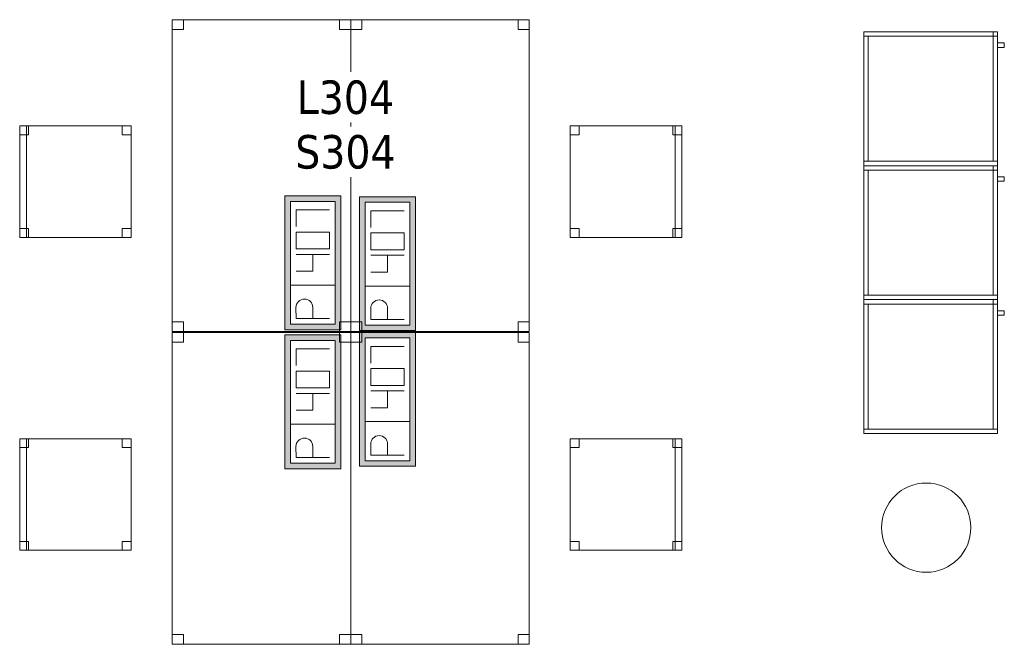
# Model space of a CAD drawing. Header units: metres. Extents: x 397.7 to 427.5, y 12.7 to 28.4.
# Tile 27 of 133: x 412.1 to 416.5, y 17.3 to 20.1. Entities that reach past the tile are written whole.
import ezdxf

# ---------------------------------------------------------------- set-up
doc = ezdxf.new("R2010")
doc.units = ezdxf.units.M
for name, color, linetype, lineweight in [('02_MOBILIARIO', 7, 'Continuous', 18), ('A-COLS-____-MCUT', 7, 'Continuous', 18), ('A-COLS-____-OTLN', 7, 'Continuous', 18), ('A-DETL-____-MBND', 7, 'Continuous', 18), ('E-ELEC-FIXT-IDEN', 7, 'Continuous', 30), ('Mobiliario', 7, 'Continuous', 18)]:
    doc.layers.add(name, color=color, linetype=linetype, lineweight=lineweight)
doc.styles.add('Tahoma_3', font='tahoma.ttf', dxfattribs={"height": 0.15})

# ---------------------------------------------------------------- blocks, each defined once
blk = doc.blocks.new('Family - Armai 60x60x60_P3-156205-06_ELEC_P3')
at = {"layer": 'A-DETL-____-MBND', "color": 253, "true_color": 0xaaaaaa}
for p, q in [((0, 0), (0, 0.6)), ((0, 0.6), (0, 0)), ((0, 0.6), (0.6, 0.6)), ((0.6, 0.6), (0, 0.6)), ((0, 0.58), (0, 0.6)), ((0, 0.6), (0.6, 0.6)), ((0, 0.58), (0, 0.6)), ((0.6, 0.6), (0, 0.6)), ((0, 0), (0, 0.6)), ((0, 0.6), (0, 0)), ((0, 0.6), (0.6, 0.6)), ((0.6, 0.6), (0, 0.6)), ((0.6, 0.58), (0, 0.58)), ((0, 0.58), (0.6, 0.58)), ((0, 0.02), (0, 0.58)), ((0, 0.58), (0.02, 0.58)), ((0, 0.58), (0.02, 0.58)), ((0, 0.58), (0, 0.02)), ((0.02, 0.58), (0.02, 0.02)), ((0.02, 0.02), (0.02, 0.58)), ((0.58, 0.6), (0.6, 0.6)), ((0.6, 0.6), (0.58, 0.6)), ((0.58, 0.58), (0.58, 0.6)), ((0.58, 0.6), (0.58, 0.58)), ((0.6, 0.58), (0.58, 0.58)), ((0.6, 0.58), (0.58, 0.58)), ((0.58, 0.02), (0.58, 0.58)), ((0.58, 0.58), (0.6, 0.58)), ((0.58, 0.58), (0.6, 0.58)), ((0.58, 0.58), (0.58, 0.02)), ((0.6, 0.6), (0.6, 0.58)), ((0.6, 0.58), (0.6, 0.6)), ((0.6, 0.6), (0.6, 0)), ((0.6, 0), (0.6, 0.6)), ((0.6, 0.6), (0.6, 0.58)), ((0.6, 0.58), (0.6, 0.6)), ((0.6, 0.6), (0.6, 0)), ((0.6, 0), (0.6, 0.6)), ((0.6, 0.58), (0.6, 0.02)), ((0.6, 0.02), (0.6, 0.58)), ((0.6, 0.53), (0.6, 0.55)), ((0.6, 0.55), (0.63, 0.55)), ((0.6, 0.55), (0.63, 0.55)), ((0.6, 0.55), (0.6, 0.53)), ((0.63, 0.53), (0.6, 0.53)), ((0.6, 0.53), (0.63, 0.53)), ((0.63, 0.55), (0.63, 0.53)), ((0.63, 0.53), (0.63, 0.55)), ((0, 0), (0, 0.02)), ((0, 0.02), (0.6, 0.02)), ((0, 0), (0, 0.02)), ((0.6, 0.02), (0, 0.02)), ((0.02, 0.02), (0, 0.02)), ((0, 0.02), (0.02, 0.02)), ((0.6, 0), (0, 0)), ((0, 0), (0.6, 0)), ((0.6, 0), (0, 0)), ((0, 0), (0.6, 0)), ((0.6, 0), (0, 0)), ((0, 0), (0.6, 0)), ((0.6, 0.02), (0.58, 0.02)), ((0.58, 0.02), (0.6, 0.02)), ((0.6, 0.02), (0.6, 0)), ((0.6, 0), (0.6, 0.02))]:
    blk.add_line(p, q, dxfattribs=at)
blk = doc.blocks.new('Family - Cadira d_Oficina_P3-156223-06_ELEC_P3')
at = {"layer": 'A-DETL-____-MBND', "color": 253, "true_color": 0xaaaaaa}
for p, q in [((0, 0), (0, 0.5)), ((0, 0.5), (0.03, 0.5)), ((0.03, 0.5), (0, 0.5)), ((0, 0.5), (0, 0)), ((0, 0.5), (0.5, 0.5)), ((0, 0), (0, 0.5)), ((0.5, 0.5), (0, 0.5)), ((0, 0.5), (0, 0)), ((0, 0.46), (0, 0.5)), ((0, 0.5), (0.04, 0.5)), ((0.04, 0.5), (0, 0.5)), ((0, 0.5), (0, 0.46)), ((0.03, 0.5), (0.03, 0)), ((0.03, 0), (0.03, 0.5)), ((0.04, 0.5), (0.04, 0.46)), ((0.04, 0.46), (0.04, 0.5)), ((0.46, 0.46), (0.46, 0.5)), ((0.46, 0.5), (0.5, 0.5)), ((0.5, 0.5), (0.46, 0.5)), ((0.46, 0.5), (0.46, 0.46)), ((0.5, 0.5), (0.5, 0.46)), ((0.5, 0.46), (0.5, 0.5)), ((0.5, 0.5), (0.5, 0)), ((0.5, 0), (0.5, 0.5)), ((0.04, 0.46), (0, 0.46)), ((0, 0.46), (0.04, 0.46)), ((0.5, 0.46), (0.46, 0.46)), ((0.46, 0.46), (0.5, 0.46)), ((0, 0), (0, 0.04)), ((0, 0.04), (0.04, 0.04)), ((0.04, 0.04), (0, 0.04)), ((0, 0.04), (0, 0)), ((0.03, 0), (0, 0)), ((0, 0), (0.03, 0)), ((0.5, 0), (0, 0)), ((0, 0), (0.5, 0)), ((0.04, 0), (0, 0)), ((0, 0), (0.04, 0)), ((0.04, 0.04), (0.04, 0)), ((0.04, 0), (0.04, 0.04)), ((0.46, 0), (0.46, 0.04)), ((0.46, 0.04), (0.5, 0.04)), ((0.5, 0.04), (0.46, 0.04)), ((0.46, 0.04), (0.46, 0)), ((0.5, 0), (0.46, 0)), ((0.46, 0), (0.5, 0)), ((0.5, 0.04), (0.5, 0)), ((0.5, 0), (0.5, 0.04))]:
    blk.add_line(p, q, dxfattribs=at)
blk = doc.blocks.new('Family - Taula 140X80_P3-156237-06_ELEC_P3')
at = {"layer": 'A-DETL-____-MBND', "color": 253, "true_color": 0xaaaaaa}
for p, q in [((0, 1.3973), (0.8001, 1.3973)), ((0, 0), (0, 1.3973)), ((0.8001, 1.3973), (0, 1.3973)), ((0, 1.3973), (0, 0)), ((0, 1.3973), (0.05, 1.3973)), ((0, 1.3536), (0, 1.3973)), ((0.05, 1.3973), (0, 1.3973)), ((0, 1.3973), (0, 1.3536)), ((0.05, 1.3973), (0.05, 1.3536)), ((0.05, 1.3536), (0.05, 1.3973)), ((0.7501, 1.3973), (0.8001, 1.3973)), ((0.7501, 1.3536), (0.7501, 1.3973)), ((0.8001, 1.3973), (0.7501, 1.3973)), ((0.7501, 1.3973), (0.7501, 1.3536)), ((0.8001, 1.3973), (0.8001, 1.3536)), ((0.8001, 1.3536), (0.8001, 1.3973)), ((0.8001, 1.3973), (0.8001, 0)), ((0.8001, 0), (0.8001, 1.3973)), ((0.05, 1.3536), (0, 1.3536)), ((0, 1.3536), (0.05, 1.3536)), ((0.8001, 1.3536), (0.7501, 1.3536)), ((0.7501, 1.3536), (0.8001, 1.3536)), ((0, 0.0437), (0.05, 0.0437)), ((0, 0), (0, 0.0437)), ((0.05, 0.0437), (0, 0.0437)), ((0, 0.0437), (0, 0)), ((0.05, 0), (0, 0)), ((0, 0), (0.05, 0)), ((0.8001, 0), (0, 0)), ((0, 0), (0.8001, 0)), ((0.05, 0.0437), (0.05, 0)), ((0.05, 0), (0.05, 0.0437)), ((0.7501, 0.0437), (0.8001, 0.0437)), ((0.7501, 0), (0.7501, 0.0437)), ((0.8001, 0.0437), (0.7501, 0.0437)), ((0.7501, 0.0437), (0.7501, 0)), ((0.8001, 0.0437), (0.8001, 0)), ((0.8001, 0), (0.8001, 0.0437)), ((0.8001, 0), (0.7501, 0)), ((0.7501, 0), (0.8001, 0))]:
    blk.add_line(p, q, dxfattribs=at)
blk = doc.blocks.new('Family - Taula 140X80_P3-156247-06_ELEC_P3')
at = {"layer": 'A-DETL-____-MBND', "color": 253, "true_color": 0xaaaaaa}
for p, q in [((0, 1.3973), (0.8001, 1.3973)), ((0, 0), (0, 1.3973)), ((0.8001, 1.3973), (0, 1.3973)), ((0, 1.3973), (0, 0)), ((0, 1.3973), (0.05, 1.3973)), ((0, 1.3536), (0, 1.3973)), ((0.05, 1.3973), (0, 1.3973)), ((0, 1.3973), (0, 1.3536)), ((0.05, 1.3973), (0.05, 1.3536)), ((0.05, 1.3536), (0.05, 1.3973)), ((0.7501, 1.3973), (0.8001, 1.3973)), ((0.7501, 1.3536), (0.7501, 1.3973)), ((0.8001, 1.3973), (0.7501, 1.3973)), ((0.7501, 1.3973), (0.7501, 1.3536)), ((0.8001, 1.3973), (0.8001, 0)), ((0.8001, 0), (0.8001, 1.3973)), ((0.8001, 1.3973), (0.8001, 1.3536)), ((0.8001, 1.3536), (0.8001, 1.3973)), ((0.05, 1.3536), (0, 1.3536)), ((0, 1.3536), (0.05, 1.3536)), ((0.8001, 1.3536), (0.7501, 1.3536)), ((0.7501, 1.3536), (0.8001, 1.3536)), ((0, 0.0437), (0.05, 0.0437)), ((0, 0), (0, 0.0437)), ((0.05, 0.0437), (0, 0.0437)), ((0, 0.0437), (0, 0)), ((0.8001, 0), (0, 0)), ((0, 0), (0.8001, 0)), ((0.05, 0), (0, 0)), ((0, 0), (0.05, 0)), ((0.05, 0.0437), (0.05, 0)), ((0.05, 0), (0.05, 0.0437)), ((0.7501, 0.0437), (0.8001, 0.0437)), ((0.7501, 0), (0.7501, 0.0437)), ((0.8001, 0.0437), (0.7501, 0.0437)), ((0.7501, 0.0437), (0.7501, 0)), ((0.8001, 0.0437), (0.8001, 0)), ((0.8001, 0), (0.8001, 0.0437)), ((0.8001, 0), (0.7501, 0)), ((0.7501, 0), (0.8001, 0))]:
    blk.add_line(p, q, dxfattribs=at)
blk = doc.blocks.new('Family - Pilar P3-156264-06_ELEC_P3')
at = {"layer": 'A-COLS-____-MCUT', "color": 253, "true_color": 0xaaaaaa}
for start, end in [(360, 180), (180, 360)]:
    blk.add_arc((0.2, 0.2), 0.2, start, end, dxfattribs=at)
at = {"layer": 'A-COLS-____-OTLN', "color": 253, "true_color": 0xaaaaaa}
for start, end in [(360, 180), (180, 360)]:
    blk.add_arc((0.2, 0.2), 0.2, start, end, dxfattribs=at)
blk = doc.blocks.new('Family - Cadira d_Oficina_P3-156286-06_ELEC_P3')
at = {"layer": 'A-DETL-____-MBND', "color": 253, "true_color": 0xaaaaaa}
for p, q in [((0, 0.46), (0, 0.5)), ((0, 0.5), (0.04, 0.5)), ((0.04, 0.5), (0, 0.5)), ((0, 0.5), (0, 0.46)), ((0, 0), (0, 0.5)), ((0, 0.5), (0.5, 0.5)), ((0.5, 0.5), (0, 0.5)), ((0, 0.5), (0, 0)), ((0.04, 0.5), (0.04, 0.46)), ((0.04, 0.46), (0.04, 0.5)), ((0.46, 0.46), (0.46, 0.5)), ((0.46, 0.5), (0.5, 0.5)), ((0.5, 0.5), (0.46, 0.5)), ((0.46, 0.5), (0.46, 0.46)), ((0.47, 0), (0.47, 0.5)), ((0.47, 0.5), (0.5, 0.5)), ((0.5, 0.5), (0.47, 0.5)), ((0.47, 0.5), (0.47, 0)), ((0.5, 0.5), (0.5, 0.46)), ((0.5, 0.46), (0.5, 0.5)), ((0.5, 0.5), (0.5, 0)), ((0.5, 0), (0.5, 0.5)), ((0.5, 0.5), (0.5, 0)), ((0.5, 0), (0.5, 0.5)), ((0.04, 0.46), (0, 0.46)), ((0, 0.46), (0.04, 0.46)), ((0.5, 0.46), (0.46, 0.46)), ((0.46, 0.46), (0.5, 0.46)), ((0, 0), (0, 0.04)), ((0, 0.04), (0.04, 0.04)), ((0.04, 0.04), (0, 0.04)), ((0, 0.04), (0, 0)), ((0.04, 0), (0, 0)), ((0, 0), (0.04, 0)), ((0.5, 0), (0, 0)), ((0, 0), (0.5, 0)), ((0.04, 0.04), (0.04, 0)), ((0.04, 0), (0.04, 0.04)), ((0.46, 0), (0.46, 0.04)), ((0.46, 0.04), (0.5, 0.04)), ((0.5, 0.04), (0.46, 0.04)), ((0.46, 0.04), (0.46, 0)), ((0.5, 0), (0.46, 0)), ((0.46, 0), (0.5, 0)), ((0.5, 0), (0.47, 0)), ((0.5, 0.04), (0.5, 0)), ((0.5, 0), (0.5, 0.04)), ((0.47, 0), (0.5, 0))]:
    blk.add_line(p, q, dxfattribs=at)
blk = doc.blocks.new('Family - Cadira d_Oficina_P3-156336-06_ELEC_P3')
at = {"layer": 'A-DETL-____-MBND', "color": 253, "true_color": 0xaaaaaa}
for p, q in [((0, 0.46), (0, 0.5)), ((0, 0.5), (0.04, 0.5)), ((0.04, 0.5), (0, 0.5)), ((0, 0.5), (0, 0.46)), ((0, 0), (0, 0.5)), ((0, 0.5), (0.5, 0.5)), ((0.5, 0.5), (0, 0.5)), ((0, 0.5), (0, 0)), ((0.04, 0.5), (0.04, 0.46)), ((0.04, 0.46), (0.04, 0.5)), ((0.46, 0.46), (0.46, 0.5)), ((0.46, 0.5), (0.5, 0.5)), ((0.5, 0.5), (0.46, 0.5)), ((0.46, 0.5), (0.46, 0.46)), ((0.47, 0), (0.47, 0.5)), ((0.47, 0.5), (0.5, 0.5)), ((0.5, 0.5), (0.47, 0.5)), ((0.47, 0.5), (0.47, 0)), ((0.5, 0.5), (0.5, 0.46)), ((0.5, 0.46), (0.5, 0.5)), ((0.5, 0.5), (0.5, 0)), ((0.5, 0), (0.5, 0.5)), ((0.5, 0.5), (0.5, 0)), ((0.5, 0), (0.5, 0.5)), ((0.04, 0.46), (0, 0.46)), ((0, 0.46), (0.04, 0.46)), ((0.5, 0.46), (0.46, 0.46)), ((0.46, 0.46), (0.5, 0.46)), ((0, 0), (0, 0.04)), ((0, 0.04), (0.04, 0.04)), ((0.04, 0.04), (0, 0.04)), ((0, 0.04), (0, 0)), ((0.5, 0), (0, 0)), ((0, 0), (0.5, 0)), ((0.04, 0), (0, 0)), ((0, 0), (0.04, 0)), ((0.04, 0.04), (0.04, 0)), ((0.04, 0), (0.04, 0.04)), ((0.46, 0), (0.46, 0.04)), ((0.46, 0.04), (0.5, 0.04)), ((0.5, 0.04), (0.46, 0.04)), ((0.46, 0.04), (0.46, 0)), ((0.5, 0), (0.46, 0)), ((0.46, 0), (0.5, 0)), ((0.5, 0), (0.47, 0)), ((0.5, 0.04), (0.5, 0)), ((0.5, 0), (0.5, 0.04)), ((0.47, 0), (0.5, 0))]:
    blk.add_line(p, q, dxfattribs=at)
blk = doc.blocks.new('Family - Armai 60x60x60_P3-156444-06_ELEC_P3')
at = {"layer": 'A-DETL-____-MBND', "color": 253, "true_color": 0xaaaaaa}
for p, q in [((0, 0.58), (0, 0.6)), ((0, 0.6), (0.6, 0.6)), ((0, 0.58), (0, 0.6)), ((0.6, 0.6), (0, 0.6)), ((0, 0), (0, 0.6)), ((0, 0.6), (0, 0)), ((0, 0.6), (0.6, 0.6)), ((0.6, 0.6), (0, 0.6)), ((0, 0), (0, 0.6)), ((0, 0.6), (0, 0)), ((0, 0.6), (0.6, 0.6)), ((0.6, 0.6), (0, 0.6)), ((0.6, 0.58), (0, 0.58)), ((0, 0.58), (0.6, 0.58)), ((0, 0.02), (0, 0.58)), ((0, 0.58), (0.02, 0.58)), ((0, 0.58), (0.02, 0.58)), ((0, 0.58), (0, 0.02)), ((0.02, 0.58), (0.02, 0.02)), ((0.02, 0.02), (0.02, 0.58)), ((0.58, 0.6), (0.6, 0.6)), ((0.6, 0.6), (0.58, 0.6)), ((0.58, 0.58), (0.58, 0.6)), ((0.58, 0.6), (0.58, 0.58)), ((0.58, 0.02), (0.58, 0.58)), ((0.58, 0.58), (0.6, 0.58)), ((0.58, 0.58), (0.6, 0.58)), ((0.58, 0.58), (0.58, 0.02)), ((0.6, 0.58), (0.58, 0.58)), ((0.6, 0.58), (0.58, 0.58)), ((0.6, 0.6), (0.6, 0.58)), ((0.6, 0.58), (0.6, 0.6)), ((0.6, 0.6), (0.6, 0)), ((0.6, 0), (0.6, 0.6)), ((0.6, 0.6), (0.6, 0)), ((0.6, 0), (0.6, 0.6)), ((0.6, 0.6), (0.6, 0.58)), ((0.6, 0.58), (0.6, 0.6)), ((0.6, 0.58), (0.6, 0.02)), ((0.6, 0.02), (0.6, 0.58)), ((0.6, 0.53), (0.6, 0.55)), ((0.6, 0.55), (0.63, 0.55)), ((0.6, 0.55), (0.63, 0.55)), ((0.6, 0.55), (0.6, 0.53)), ((0.63, 0.53), (0.6, 0.53)), ((0.6, 0.53), (0.63, 0.53)), ((0.63, 0.55), (0.63, 0.53)), ((0.63, 0.53), (0.63, 0.55)), ((0, 0), (0, 0.02)), ((0, 0.02), (0.6, 0.02)), ((0, 0), (0, 0.02)), ((0.6, 0.02), (0, 0.02)), ((0.02, 0.02), (0, 0.02)), ((0, 0.02), (0.02, 0.02)), ((0.6, 0), (0, 0)), ((0, 0), (0.6, 0)), ((0.6, 0), (0, 0)), ((0, 0), (0.6, 0)), ((0.6, 0), (0, 0)), ((0, 0), (0.6, 0)), ((0.6, 0.02), (0.58, 0.02)), ((0.58, 0.02), (0.6, 0.02)), ((0.6, 0.02), (0.6, 0)), ((0.6, 0), (0.6, 0.02))]:
    blk.add_line(p, q, dxfattribs=at)
blk = doc.blocks.new('Family - Taula 140X80_P3-156476-06_ELEC_P3')
at = {"layer": 'A-DETL-____-MBND', "color": 253, "true_color": 0xaaaaaa}
for p, q in [((0, 1.3536), (0, 1.3973)), ((0, 1.3973), (0.05, 1.3973)), ((0.05, 1.3973), (0, 1.3973)), ((0, 1.3973), (0, 1.3536)), ((0, 0), (0, 1.3973)), ((0, 1.3973), (0.8001, 1.3973)), ((0.8001, 1.3973), (0, 1.3973)), ((0, 1.3973), (0, 0)), ((0.05, 1.3973), (0.05, 1.3536)), ((0.05, 1.3536), (0.05, 1.3973)), ((0.7501, 1.3536), (0.7501, 1.3973)), ((0.7501, 1.3973), (0.8001, 1.3973)), ((0.8001, 1.3973), (0.7501, 1.3973)), ((0.7501, 1.3973), (0.7501, 1.3536)), ((0.8001, 1.3973), (0.8001, 0)), ((0.8001, 0), (0.8001, 1.3973)), ((0.8001, 1.3973), (0.8001, 1.3536)), ((0.8001, 1.3536), (0.8001, 1.3973)), ((0.05, 1.3536), (0, 1.3536)), ((0, 1.3536), (0.05, 1.3536)), ((0.8001, 1.3536), (0.7501, 1.3536)), ((0.7501, 1.3536), (0.8001, 1.3536)), ((0, 0), (0, 0.0437)), ((0, 0.0437), (0.05, 0.0437)), ((0.05, 0.0437), (0, 0.0437)), ((0, 0.0437), (0, 0)), ((0.05, 0), (0, 0)), ((0, 0), (0.05, 0)), ((0, 0), (0.8001, 0)), ((0.05, 0.0437), (0.05, 0)), ((0.05, 0), (0.05, 0.0437)), ((0.7501, 0), (0.7501, 0.0437)), ((0.7501, 0.0437), (0.8001, 0.0437)), ((0.8001, 0.0437), (0.7501, 0.0437)), ((0.7501, 0.0437), (0.7501, 0)), ((0.8001, 0.0437), (0.8001, 0)), ((0.8001, 0), (0.8001, 0.0437)), ((0.8001, 0), (0, 0)), ((0.8001, 0), (0.7501, 0)), ((0.7501, 0), (0.8001, 0))]:
    blk.add_line(p, q, dxfattribs=at)
blk = doc.blocks.new('Family - Armai 60x60x60_P3-156478-06_ELEC_P3')
at = {"layer": '02_MOBILIARIO', "color": 253, "true_color": 0xaaaaaa}
for p, q in [((0, 0.58), (0, 0.6)), ((0, 0.6), (0.6, 0.6)), ((0, 0), (0, 0.6)), ((0, 0.6), (0, 0)), ((0, 0.6), (0.6, 0.6)), ((0.6, 0.6), (0, 0.6)), ((0.6, 0.58), (0, 0.58)), ((0, 0.02), (0, 0.58)), ((0, 0.58), (0.02, 0.58)), ((0.02, 0.58), (0.02, 0.02)), ((0.6, 0.6), (0.58, 0.6)), ((0.58, 0.58), (0.58, 0.6)), ((0.58, 0.02), (0.58, 0.58)), ((0.58, 0.58), (0.6, 0.58)), ((0.6, 0.58), (0.58, 0.58)), ((0.6, 0.58), (0.6, 0.6)), ((0.6, 0.6), (0.6, 0.58)), ((0.6, 0.6), (0.6, 0)), ((0.6, 0), (0.6, 0.6)), ((0.6, 0.58), (0.6, 0.02)), ((0, 0.02), (0.02, 0.02)), ((0, 0), (0, 0.02)), ((0, 0.02), (0.6, 0.02)), ((0.6, 0), (0, 0)), ((0.6, 0), (0, 0)), ((0, 0), (0.6, 0)), ((0.58, 0.02), (0.6, 0.02)), ((0.6, 0), (0.6, 0.02))]:
    blk.add_line(p, q, dxfattribs=at)
at = {"layer": 'Mobiliario', "color": 253, "true_color": 0xaaaaaa}
for p, q in [((0.6, 0.6), (0, 0.6)), ((0, 0.6), (0, 0.58)), ((0, 0.58), (0.6, 0.58)), ((0.02, 0.58), (0, 0.58)), ((0, 0.58), (0, 0.02)), ((0.02, 0.02), (0.02, 0.58)), ((0.6, 0.6), (0.58, 0.6)), ((0.58, 0.6), (0.58, 0.58)), ((0.6, 0.58), (0.58, 0.58)), ((0.58, 0.58), (0.58, 0.02)), ((0.58, 0.58), (0.6, 0.58)), ((0.6, 0.58), (0.6, 0.6)), ((0.6, 0.58), (0.6, 0.6)), ((0.6, 0.02), (0.6, 0.58)), ((0, 0.02), (0.02, 0.02)), ((0.6, 0.02), (0, 0.02)), ((0, 0.02), (0, 0)), ((0, 0), (0.6, 0)), ((0.58, 0.02), (0.6, 0.02)), ((0.6, 0), (0.6, 0.02))]:
    blk.add_line(p, q, dxfattribs=at)
blk = doc.blocks.new('Family - Armai 60x60x60_P3-156526-06_ELEC_P3')
at = {"layer": 'A-DETL-____-MBND', "color": 253, "true_color": 0xaaaaaa}
for p, q in [((0, 0.58), (0, 0.6)), ((0, 0.6), (0.6, 0.6)), ((0, 0.58), (0, 0.6)), ((0.6, 0.6), (0, 0.6)), ((0, 0), (0, 0.6)), ((0, 0.6), (0, 0)), ((0, 0.6), (0.6, 0.6)), ((0.6, 0.6), (0, 0.6)), ((0, 0), (0, 0.6)), ((0, 0.6), (0, 0)), ((0, 0.6), (0.6, 0.6)), ((0.6, 0.6), (0, 0.6)), ((0.6, 0.58), (0, 0.58)), ((0, 0.58), (0.6, 0.58)), ((0, 0.02), (0, 0.58)), ((0, 0.58), (0.02, 0.58)), ((0, 0.58), (0.02, 0.58)), ((0, 0.58), (0, 0.02)), ((0.02, 0.58), (0.02, 0.02)), ((0.02, 0.02), (0.02, 0.58)), ((0.58, 0.6), (0.6, 0.6)), ((0.6, 0.6), (0.58, 0.6)), ((0.58, 0.58), (0.58, 0.6)), ((0.58, 0.6), (0.58, 0.58)), ((0.58, 0.02), (0.58, 0.58)), ((0.58, 0.58), (0.6, 0.58)), ((0.58, 0.58), (0.6, 0.58)), ((0.58, 0.58), (0.58, 0.02)), ((0.6, 0.58), (0.58, 0.58)), ((0.6, 0.58), (0.58, 0.58)), ((0.6, 0.6), (0.6, 0.58)), ((0.6, 0.58), (0.6, 0.6)), ((0.6, 0.6), (0.6, 0)), ((0.6, 0), (0.6, 0.6)), ((0.6, 0.6), (0.6, 0.58)), ((0.6, 0.58), (0.6, 0.6)), ((0.6, 0.6), (0.6, 0)), ((0.6, 0), (0.6, 0.6)), ((0.6, 0.58), (0.6, 0.02)), ((0.6, 0.02), (0.6, 0.58)), ((0.6, 0.53), (0.6, 0.55)), ((0.6, 0.55), (0.63, 0.55)), ((0.6, 0.55), (0.63, 0.55)), ((0.6, 0.55), (0.6, 0.53)), ((0.63, 0.53), (0.6, 0.53)), ((0.6, 0.53), (0.63, 0.53)), ((0.63, 0.55), (0.63, 0.53)), ((0.63, 0.53), (0.63, 0.55)), ((0.02, 0.02), (0, 0.02)), ((0, 0.02), (0.02, 0.02)), ((0, 0), (0, 0.02)), ((0, 0.02), (0.6, 0.02)), ((0, 0), (0, 0.02)), ((0.6, 0.02), (0, 0.02)), ((0.6, 0), (0, 0)), ((0, 0), (0.6, 0)), ((0.6, 0), (0, 0)), ((0, 0), (0.6, 0)), ((0.6, 0), (0, 0)), ((0, 0), (0.6, 0)), ((0.6, 0.02), (0.58, 0.02)), ((0.58, 0.02), (0.6, 0.02)), ((0.6, 0.02), (0.6, 0)), ((0.6, 0), (0.6, 0.02))]:
    blk.add_line(p, q, dxfattribs=at)
blk = doc.blocks.new('Family - Armai 60x60x60_P3-156547-06_ELEC_P3')
at = {"layer": '02_MOBILIARIO', "color": 253, "true_color": 0xaaaaaa}
for p, q in [((0, 0), (0, 0.6)), ((0, 0.6), (0, 0)), ((0, 0.6), (0.6, 0.6)), ((0.6, 0.6), (0, 0.6)), ((0, 0.58), (0, 0.6)), ((0, 0.6), (0.6, 0.6)), ((0, 0.02), (0, 0.58)), ((0, 0.58), (0.02, 0.58)), ((0.6, 0.58), (0, 0.58)), ((0.02, 0.58), (0.02, 0.02)), ((0.6, 0.6), (0.58, 0.6)), ((0.58, 0.58), (0.58, 0.6)), ((0.6, 0.58), (0.58, 0.58)), ((0.58, 0.02), (0.58, 0.58)), ((0.58, 0.58), (0.6, 0.58)), ((0.6, 0.6), (0.6, 0)), ((0.6, 0), (0.6, 0.6)), ((0.6, 0.58), (0.6, 0.6)), ((0.6, 0.6), (0.6, 0.58)), ((0.6, 0.58), (0.6, 0.02)), ((0, 0), (0, 0.02)), ((0, 0.02), (0.6, 0.02)), ((0, 0.02), (0.02, 0.02)), ((0.6, 0), (0, 0)), ((0.6, 0), (0, 0)), ((0, 0), (0.6, 0)), ((0.58, 0.02), (0.6, 0.02)), ((0.6, 0), (0.6, 0.02))]:
    blk.add_line(p, q, dxfattribs=at)
at = {"layer": 'Mobiliario', "color": 253, "true_color": 0xaaaaaa}
for p, q in [((0.6, 0.6), (0, 0.6)), ((0, 0.6), (0, 0.58)), ((0.02, 0.58), (0, 0.58)), ((0, 0.58), (0, 0.02)), ((0, 0.58), (0.6, 0.58)), ((0.02, 0.02), (0.02, 0.58)), ((0.6, 0.6), (0.58, 0.6)), ((0.58, 0.6), (0.58, 0.58)), ((0.58, 0.58), (0.6, 0.58)), ((0.6, 0.58), (0.58, 0.58)), ((0.58, 0.58), (0.58, 0.02)), ((0.6, 0.58), (0.6, 0.6)), ((0.6, 0.58), (0.6, 0.6)), ((0.6, 0.02), (0.6, 0.58)), ((0.6, 0.02), (0, 0.02)), ((0, 0.02), (0, 0)), ((0, 0.02), (0.02, 0.02)), ((0, 0), (0.6, 0)), ((0.58, 0.02), (0.6, 0.02)), ((0.6, 0), (0.6, 0.02))]:
    blk.add_line(p, q, dxfattribs=at)
blk = doc.blocks.new('Family - Taula 140X80_P3-156602-06_ELEC_P3')
at = {"layer": 'A-DETL-____-MBND', "color": 253, "true_color": 0xaaaaaa}
for p, q in [((0, 0), (0, 1.3973)), ((0, 1.3973), (0.8001, 1.3973)), ((0.8001, 1.3973), (0, 1.3973)), ((0, 1.3973), (0, 0)), ((0, 1.3536), (0, 1.3973)), ((0, 1.3973), (0.05, 1.3973)), ((0.05, 1.3973), (0, 1.3973)), ((0, 1.3973), (0, 1.3536)), ((0.05, 1.3973), (0.05, 1.3536)), ((0.05, 1.3536), (0.05, 1.3973)), ((0.7501, 1.3536), (0.7501, 1.3973)), ((0.7501, 1.3973), (0.8001, 1.3973)), ((0.8001, 1.3973), (0.7501, 1.3973)), ((0.7501, 1.3973), (0.7501, 1.3536)), ((0.8001, 1.3973), (0.8001, 0)), ((0.8001, 0), (0.8001, 1.3973)), ((0.8001, 1.3973), (0.8001, 1.3536)), ((0.8001, 1.3536), (0.8001, 1.3973)), ((0.05, 1.3536), (0, 1.3536)), ((0, 1.3536), (0.05, 1.3536)), ((0.8001, 1.3536), (0.7501, 1.3536)), ((0.7501, 1.3536), (0.8001, 1.3536)), ((0, 0), (0, 0.0437)), ((0, 0.0437), (0.05, 0.0437)), ((0.05, 0.0437), (0, 0.0437)), ((0, 0.0437), (0, 0)), ((0, 0), (0.8001, 0)), ((0.05, 0), (0, 0)), ((0, 0), (0.05, 0)), ((0.05, 0.0437), (0.05, 0)), ((0.05, 0), (0.05, 0.0437)), ((0.7501, 0), (0.7501, 0.0437)), ((0.7501, 0.0437), (0.8001, 0.0437)), ((0.8001, 0.0437), (0.7501, 0.0437)), ((0.7501, 0.0437), (0.7501, 0)), ((0.8001, 0.0437), (0.8001, 0)), ((0.8001, 0), (0.8001, 0.0437)), ((0.8001, 0), (0, 0)), ((0.8001, 0), (0.7501, 0)), ((0.7501, 0), (0.8001, 0))]:
    blk.add_line(p, q, dxfattribs=at)
blk = doc.blocks.new('Family - Armai 60x60x60_P3-156604-06_ELEC_P3')
at = {"layer": 'A-DETL-____-MBND', "color": 253, "true_color": 0xaaaaaa}
for p, q in [((0, 0.58), (0, 0.6)), ((0, 0.6), (0.6, 0.6)), ((0, 0.58), (0, 0.6)), ((0.6, 0.6), (0, 0.6)), ((0, 0), (0, 0.6)), ((0, 0.6), (0, 0)), ((0, 0.6), (0.6, 0.6)), ((0.6, 0.6), (0, 0.6)), ((0, 0), (0, 0.6)), ((0, 0.6), (0, 0)), ((0, 0.6), (0.6, 0.6)), ((0.6, 0.6), (0, 0.6)), ((0.6, 0.58), (0, 0.58)), ((0, 0.58), (0.6, 0.58)), ((0, 0.02), (0, 0.58)), ((0, 0.58), (0.02, 0.58)), ((0, 0.58), (0.02, 0.58)), ((0, 0.58), (0, 0.02)), ((0.02, 0.58), (0.02, 0.02)), ((0.02, 0.02), (0.02, 0.58)), ((0.58, 0.6), (0.6, 0.6)), ((0.6, 0.6), (0.58, 0.6)), ((0.58, 0.58), (0.58, 0.6)), ((0.58, 0.6), (0.58, 0.58)), ((0.6, 0.58), (0.58, 0.58)), ((0.6, 0.58), (0.58, 0.58)), ((0.58, 0.02), (0.58, 0.58)), ((0.58, 0.58), (0.6, 0.58)), ((0.58, 0.58), (0.6, 0.58)), ((0.58, 0.58), (0.58, 0.02)), ((0.6, 0.6), (0.6, 0.58)), ((0.6, 0.58), (0.6, 0.6)), ((0.6, 0.6), (0.6, 0.58)), ((0.6, 0.58), (0.6, 0.6)), ((0.6, 0.6), (0.6, 0)), ((0.6, 0), (0.6, 0.6)), ((0.6, 0.6), (0.6, 0)), ((0.6, 0), (0.6, 0.6)), ((0.6, 0.58), (0.6, 0.02)), ((0.6, 0.02), (0.6, 0.58)), ((0.6, 0.53), (0.6, 0.55)), ((0.6, 0.55), (0.63, 0.55)), ((0.6, 0.55), (0.63, 0.55)), ((0.6, 0.55), (0.6, 0.53)), ((0.63, 0.53), (0.6, 0.53)), ((0.6, 0.53), (0.63, 0.53)), ((0.63, 0.55), (0.63, 0.53)), ((0.63, 0.53), (0.63, 0.55)), ((0, 0), (0, 0.02)), ((0, 0.02), (0.6, 0.02)), ((0, 0), (0, 0.02)), ((0.6, 0.02), (0, 0.02)), ((0.02, 0.02), (0, 0.02)), ((0, 0.02), (0.02, 0.02)), ((0.6, 0), (0, 0)), ((0, 0), (0.6, 0)), ((0.6, 0), (0, 0)), ((0, 0), (0.6, 0)), ((0.6, 0), (0, 0)), ((0, 0), (0.6, 0)), ((0.6, 0.02), (0.58, 0.02)), ((0.58, 0.02), (0.6, 0.02)), ((0.6, 0.02), (0.6, 0)), ((0.6, 0), (0.6, 0.02))]:
    blk.add_line(p, q, dxfattribs=at)
blk = doc.blocks.new('Family - Armai 60x60x60_P3-156622-06_ELEC_P3')
at = {"layer": '02_MOBILIARIO', "color": 253, "true_color": 0xaaaaaa}
for p, q in [((0, 0.58), (0, 0.6)), ((0, 0.6), (0.6, 0.6)), ((0, 0), (0, 0.6)), ((0, 0.6), (0, 0)), ((0, 0.6), (0.6, 0.6)), ((0.6, 0.6), (0, 0.6)), ((0.6, 0.58), (0, 0.58)), ((0, 0.02), (0, 0.58)), ((0, 0.58), (0.02, 0.58)), ((0.02, 0.58), (0.02, 0.02)), ((0.6, 0.6), (0.58, 0.6)), ((0.58, 0.58), (0.58, 0.6)), ((0.6, 0.58), (0.58, 0.58)), ((0.58, 0.02), (0.58, 0.58)), ((0.58, 0.58), (0.6, 0.58)), ((0.6, 0.58), (0.6, 0.6)), ((0.6, 0.6), (0.6, 0.58)), ((0.6, 0.6), (0.6, 0)), ((0.6, 0), (0.6, 0.6)), ((0.6, 0.58), (0.6, 0.02)), ((0, 0.02), (0.02, 0.02)), ((0, 0), (0, 0.02)), ((0, 0.02), (0.6, 0.02)), ((0.6, 0), (0, 0)), ((0, 0), (0.6, 0)), ((0.6, 0), (0, 0)), ((0.58, 0.02), (0.6, 0.02)), ((0.6, 0), (0.6, 0.02))]:
    blk.add_line(p, q, dxfattribs=at)
at = {"layer": 'Mobiliario', "color": 253, "true_color": 0xaaaaaa}
for p, q in [((0.6, 0.6), (0, 0.6)), ((0, 0.6), (0, 0.58)), ((0, 0.58), (0.6, 0.58)), ((0.02, 0.58), (0, 0.58)), ((0, 0.58), (0, 0.02)), ((0.02, 0.02), (0.02, 0.58)), ((0.6, 0.6), (0.58, 0.6)), ((0.58, 0.6), (0.58, 0.58)), ((0.58, 0.58), (0.6, 0.58)), ((0.6, 0.58), (0.58, 0.58)), ((0.58, 0.58), (0.58, 0.02)), ((0.6, 0.58), (0.6, 0.6)), ((0.6, 0.58), (0.6, 0.6)), ((0.6, 0.02), (0.6, 0.58)), ((0, 0.02), (0.02, 0.02)), ((0.6, 0.02), (0, 0.02)), ((0, 0.02), (0, 0)), ((0, 0), (0.6, 0)), ((0.58, 0.02), (0.6, 0.02)), ((0.6, 0), (0.6, 0.02))]:
    blk.add_line(p, q, dxfattribs=at)
blk = doc.blocks.new('Family - Armai 60x60x60_P3-156671-06_ELEC_P3')
at = {"layer": 'A-DETL-____-MBND', "color": 253, "true_color": 0xaaaaaa}
for p, q in [((0, 0.58), (0, 0.6)), ((0, 0.6), (0.6, 0.6)), ((0, 0.58), (0, 0.6)), ((0.6, 0.6), (0, 0.6)), ((0, 0), (0, 0.6)), ((0, 0.6), (0, 0)), ((0, 0.6), (0.6, 0.6)), ((0.6, 0.6), (0, 0.6)), ((0, 0), (0, 0.6)), ((0, 0.6), (0, 0)), ((0, 0.6), (0.6, 0.6)), ((0.6, 0.6), (0, 0.6)), ((0.6, 0.58), (0, 0.58)), ((0, 0.58), (0.6, 0.58)), ((0, 0.02), (0, 0.58)), ((0, 0.58), (0.02, 0.58)), ((0, 0.58), (0.02, 0.58)), ((0, 0.58), (0, 0.02)), ((0.02, 0.58), (0.02, 0.02)), ((0.02, 0.02), (0.02, 0.58)), ((0.58, 0.6), (0.6, 0.6)), ((0.6, 0.6), (0.58, 0.6)), ((0.58, 0.58), (0.58, 0.6)), ((0.58, 0.6), (0.58, 0.58)), ((0.6, 0.58), (0.58, 0.58)), ((0.6, 0.58), (0.58, 0.58)), ((0.58, 0.02), (0.58, 0.58)), ((0.58, 0.58), (0.6, 0.58)), ((0.58, 0.58), (0.6, 0.58)), ((0.58, 0.58), (0.58, 0.02)), ((0.6, 0.6), (0.6, 0.58)), ((0.6, 0.58), (0.6, 0.6)), ((0.6, 0.6), (0.6, 0)), ((0.6, 0), (0.6, 0.6)), ((0.6, 0.6), (0.6, 0.58)), ((0.6, 0.58), (0.6, 0.6)), ((0.6, 0.6), (0.6, 0)), ((0.6, 0), (0.6, 0.6)), ((0.6, 0.58), (0.6, 0.02)), ((0.6, 0.02), (0.6, 0.58)), ((0.6, 0.53), (0.6, 0.55)), ((0.6, 0.55), (0.63, 0.55)), ((0.6, 0.55), (0.63, 0.55)), ((0.6, 0.55), (0.6, 0.53)), ((0.63, 0.53), (0.6, 0.53)), ((0.6, 0.53), (0.63, 0.53)), ((0.63, 0.55), (0.63, 0.53)), ((0.63, 0.53), (0.63, 0.55)), ((0.02, 0.02), (0, 0.02)), ((0, 0.02), (0.02, 0.02)), ((0, 0), (0, 0.02)), ((0, 0.02), (0.6, 0.02)), ((0, 0), (0, 0.02)), ((0.6, 0.02), (0, 0.02)), ((0.6, 0), (0, 0)), ((0, 0), (0.6, 0)), ((0.6, 0), (0, 0)), ((0, 0), (0.6, 0)), ((0.6, 0), (0, 0)), ((0, 0), (0.6, 0)), ((0.6, 0.02), (0.58, 0.02)), ((0.58, 0.02), (0.6, 0.02)), ((0.6, 0.02), (0.6, 0)), ((0.6, 0), (0.6, 0.02))]:
    blk.add_line(p, q, dxfattribs=at)
blk = doc.blocks.new('Family - Cadira d_Oficina_P3-156748-06_ELEC_P3')
at = {"layer": 'A-DETL-____-MBND', "color": 253, "true_color": 0xaaaaaa}
for p, q in [((0, 0), (0, 0.5)), ((0, 0.5), (0.03, 0.5)), ((0.03, 0.5), (0, 0.5)), ((0, 0.5), (0, 0)), ((0, 0.5), (0.5, 0.5)), ((0, 0), (0, 0.5)), ((0.5, 0.5), (0, 0.5)), ((0, 0.5), (0, 0)), ((0, 0.46), (0, 0.5)), ((0, 0.5), (0.04, 0.5)), ((0.04, 0.5), (0, 0.5)), ((0, 0.5), (0, 0.46)), ((0.03, 0.5), (0.03, 0)), ((0.03, 0), (0.03, 0.5)), ((0.04, 0.5), (0.04, 0.46)), ((0.04, 0.46), (0.04, 0.5)), ((0.46, 0.46), (0.46, 0.5)), ((0.46, 0.5), (0.5, 0.5)), ((0.5, 0.5), (0.46, 0.5)), ((0.46, 0.5), (0.46, 0.46)), ((0.5, 0.5), (0.5, 0.46)), ((0.5, 0.46), (0.5, 0.5)), ((0.5, 0.5), (0.5, 0)), ((0.5, 0), (0.5, 0.5)), ((0.04, 0.46), (0, 0.46)), ((0, 0.46), (0.04, 0.46)), ((0.5, 0.46), (0.46, 0.46)), ((0.46, 0.46), (0.5, 0.46)), ((0, 0), (0, 0.04)), ((0, 0.04), (0.04, 0.04)), ((0.04, 0.04), (0, 0.04)), ((0, 0.04), (0, 0)), ((0.03, 0), (0, 0)), ((0, 0), (0.03, 0)), ((0.5, 0), (0, 0)), ((0, 0), (0.5, 0)), ((0.04, 0), (0, 0)), ((0, 0), (0.04, 0)), ((0.04, 0.04), (0.04, 0)), ((0.04, 0), (0.04, 0.04)), ((0.46, 0), (0.46, 0.04)), ((0.46, 0.04), (0.5, 0.04)), ((0.5, 0.04), (0.46, 0.04)), ((0.46, 0.04), (0.46, 0)), ((0.5, 0), (0.46, 0)), ((0.46, 0), (0.5, 0)), ((0.5, 0.04), (0.5, 0)), ((0.5, 0), (0.5, 0.04))]:
    blk.add_line(p, q, dxfattribs=at)
blk = doc.blocks.new('Family - Armai 60x60x60_P3-156814-06_ELEC_P3')
at = {"layer": 'A-DETL-____-MBND', "color": 253, "true_color": 0xaaaaaa}
for p, q in [((0, 0.58), (0, 0.6)), ((0, 0.6), (0.6, 0.6)), ((0, 0.58), (0, 0.6)), ((0.6, 0.6), (0, 0.6)), ((0, 0), (0, 0.6)), ((0, 0.6), (0, 0)), ((0, 0.6), (0.6, 0.6)), ((0.6, 0.6), (0, 0.6)), ((0, 0), (0, 0.6)), ((0, 0.6), (0, 0)), ((0, 0.6), (0.6, 0.6)), ((0.6, 0.6), (0, 0.6)), ((0, 0.02), (0, 0.58)), ((0, 0.58), (0.02, 0.58)), ((0, 0.58), (0.02, 0.58)), ((0, 0.58), (0, 0.02)), ((0.6, 0.58), (0, 0.58)), ((0, 0.58), (0.6, 0.58)), ((0.02, 0.58), (0.02, 0.02)), ((0.02, 0.02), (0.02, 0.58)), ((0.58, 0.6), (0.6, 0.6)), ((0.6, 0.6), (0.58, 0.6)), ((0.58, 0.58), (0.58, 0.6)), ((0.58, 0.6), (0.58, 0.58)), ((0.6, 0.58), (0.58, 0.58)), ((0.6, 0.58), (0.58, 0.58)), ((0.58, 0.02), (0.58, 0.58)), ((0.58, 0.58), (0.6, 0.58)), ((0.58, 0.58), (0.6, 0.58)), ((0.58, 0.58), (0.58, 0.02)), ((0.6, 0.6), (0.6, 0.58)), ((0.6, 0.58), (0.6, 0.6)), ((0.6, 0.6), (0.6, 0.58)), ((0.6, 0.58), (0.6, 0.6)), ((0.6, 0.6), (0.6, 0)), ((0.6, 0), (0.6, 0.6)), ((0.6, 0.6), (0.6, 0)), ((0.6, 0), (0.6, 0.6)), ((0.6, 0.58), (0.6, 0.02)), ((0.6, 0.02), (0.6, 0.58)), ((0.6, 0.53), (0.6, 0.55)), ((0.6, 0.55), (0.63, 0.55)), ((0.6, 0.55), (0.63, 0.55)), ((0.6, 0.55), (0.6, 0.53)), ((0.63, 0.53), (0.6, 0.53)), ((0.6, 0.53), (0.63, 0.53)), ((0.63, 0.55), (0.63, 0.53)), ((0.63, 0.53), (0.63, 0.55)), ((0, 0), (0, 0.02)), ((0, 0.02), (0.6, 0.02)), ((0, 0), (0, 0.02)), ((0.6, 0.02), (0, 0.02)), ((0.02, 0.02), (0, 0.02)), ((0, 0.02), (0.02, 0.02)), ((0.6, 0), (0, 0)), ((0, 0), (0.6, 0)), ((0.6, 0), (0, 0)), ((0, 0), (0.6, 0)), ((0.6, 0), (0, 0)), ((0, 0), (0.6, 0)), ((0.6, 0.02), (0.58, 0.02)), ((0.58, 0.02), (0.6, 0.02)), ((0.6, 0.02), (0.6, 0)), ((0.6, 0), (0.6, 0.02))]:
    blk.add_line(p, q, dxfattribs=at)
blk = doc.blocks.new('LONDR55-XX_ZZ-ARQ-CAA-M3D-Londres55_ifc-1-06_ELEC_P3')
at = {"layer": '02_MOBILIARIO', "color": 253, "lineweight": 18, "true_color": 0xaaaaaa}
for name, p in [('Family - Taula 140X80_P3-156602-06_ELEC_P3', (412.7567, 18.6781)), ('Family - Taula 140X80_P3-156247-06_ELEC_P3', (413.5567, 18.6781)), ('Family - Armai 60x60x60_P3-156444-06_ELEC_P3', (415.857, 19.4212)), ('Family - Armai 60x60x60_P3-156526-06_ELEC_P3', (415.857, 19.4212)), ('Family - Armai 60x60x60_P3-156547-06_ELEC_P3', (415.857, 19.4212)), ('Family - Cadira d_Oficina_P3-156223-06_ELEC_P3', (412.0725, 19.0992)), ('Family - Cadira d_Oficina_P3-156286-06_ELEC_P3', (414.5409, 19.0992)), ('Family - Armai 60x60x60_P3-156478-06_ELEC_P3', (415.857, 18.8212)), ('Family - Armai 60x60x60_P3-156604-06_ELEC_P3', (415.857, 18.8212)), ('Family - Armai 60x60x60_P3-156814-06_ELEC_P3', (415.857, 18.8212)), ('Family - Armai 60x60x60_P3-156205-06_ELEC_P3', (415.857, 18.2212)), ('Family - Armai 60x60x60_P3-156622-06_ELEC_P3', (415.857, 18.2212)), ('Family - Armai 60x60x60_P3-156671-06_ELEC_P3', (415.857, 18.2212)), ('Family - Taula 140X80_P3-156476-06_ELEC_P3', (412.7567, 17.2769)), ('Family - Taula 140X80_P3-156237-06_ELEC_P3', (413.5567, 17.2769)), ('Family - Cadira d_Oficina_P3-156748-06_ELEC_P3', (412.0725, 17.698)), ('Family - Cadira d_Oficina_P3-156336-06_ELEC_P3', (414.5409, 17.698))]:
    blk.add_blockref(name, p, dxfattribs=at)
at = {"layer": 'A-COLS-____-OTLN', "color": 253, "lineweight": 18, "true_color": 0xaaaaaa}
blk.add_blockref('Family - Pilar P3-156264-06_ELEC_P3', (415.937, 17.5995), dxfattribs=at)
blk = doc.blocks.new('ZYR_05_02_05 PT 4COL Terra - 07 PT Terra _4SC-2SAI-2VD_-903859-06_ELEC_P3')
at = {"layer": 'A-DETL-____-MBND', "true_color": 0x3c0aff}
h = blk.add_hatch(color=180, dxfattribs=at)
h.paths.add_polyline_path([(-0.4898, -0.125), (0.1102, -0.125), (0.1102, 0.125), (-0.4898, 0.125)])
h.paths.add_polyline_path([(-0.4648, -0.1), (-0.4648, 0.1), (0.0852, 0.1), (0.0852, -0.1)])
at = {"layer": 'A-DETL-____-MBND', "color": 180, "true_color": 0x3c0aff}
for p, q in [((0.1102, 0.125), (-0.4898, 0.125)), ((-0.4898, 0.125), (-0.4898, -0.125)), ((-0.4898, 0.125), (0.1102, 0.125)), ((-0.4898, 0.125), (-0.4898, -0.125)), ((-0.4648, -0.1), (-0.4648, 0.1)), ((-0.4648, 0.1), (0.0852, 0.1)), ((-0.4648, 0.1), (0.0852, 0.1)), ((-0.4648, -0.1), (-0.4648, 0.1)), ((-0.2898, 0.1), (-0.2898, -0.1)), ((0.0852, 0.1), (0.0852, -0.1)), ((0.0852, 0.1), (0.0852, -0.1)), ((0.1102, -0.125), (0.1102, 0.125)), ((0.1102, 0.125), (0.1102, -0.125)), ((-0.4398, 0.075), (-0.3898, 0.0754)), ((-0.4398, 0.075), (-0.4398, -0.075)), ((-0.2273, 0.075), (-0.2273, 0)), ((-0.1523, 0.075), (-0.1523, -0.075)), ((-0.0523, 0.075), (-0.1273, 0.075)), ((-0.1273, 0.075), (-0.1273, -0.075)), ((-0.0523, -0.075), (-0.0523, 0.075)), ((-0.0273, 0.075), (0.0477, 0.075)), ((0.0477, 0.075), (0.0477, -0.075)), ((-0.4398, 0), (-0.3898, 0)), ((-0.2273, 0), (-0.1523, 0)), ((-0.1273, -0.075), (-0.0523, -0.075)), ((-0.4898, -0.125), (0.1102, -0.125)), ((0.1102, -0.125), (-0.4898, -0.125)), ((0.0852, -0.1), (-0.4648, -0.1)), ((0.0852, -0.1), (-0.4648, -0.1))]:
    blk.add_line(p, q, dxfattribs=at)
blk.add_arc((-0.3898, 0.0377), 0.0377, 270, 90, dxfattribs=at)
blk = doc.blocks.new('ZYR_05_02_05 PT 4COL Terra - 07 PT Terra _4SC-2SAI-2VD_-903860-06_ELEC_P3')
at = {"layer": 'A-DETL-____-MBND', "true_color": 0x3c0aff}
h = blk.add_hatch(color=180, dxfattribs=at)
h.paths.add_polyline_path([(-0.5009, -0.125), (0.0991, -0.125), (0.0991, 0.125), (-0.5009, 0.125)])
h.paths.add_polyline_path([(-0.4759, -0.1), (-0.4759, 0.1), (0.0741, 0.1), (0.0741, -0.1)])
at = {"layer": 'A-DETL-____-MBND', "color": 180, "true_color": 0x3c0aff}
for p, q in [((0.0991, 0.125), (-0.5009, 0.125)), ((-0.5009, 0.125), (-0.5009, -0.125)), ((-0.5009, 0.125), (0.0991, 0.125)), ((-0.5009, 0.125), (-0.5009, -0.125)), ((-0.4759, -0.1), (-0.4759, 0.1)), ((-0.4759, 0.1), (0.0741, 0.1)), ((-0.4759, 0.1), (0.0741, 0.1)), ((-0.4759, -0.1), (-0.4759, 0.1)), ((-0.3009, 0.1), (-0.3009, -0.1)), ((0.0741, 0.1), (0.0741, -0.1)), ((0.0741, 0.1), (0.0741, -0.1)), ((0.0991, -0.125), (0.0991, 0.125)), ((0.0991, 0.125), (0.0991, -0.125)), ((-0.4509, 0.075), (-0.4009, 0.0754)), ((-0.4509, 0.075), (-0.4509, -0.075)), ((-0.2384, 0.075), (-0.2384, 0)), ((-0.1634, 0.075), (-0.1634, -0.075)), ((-0.0634, 0.075), (-0.1384, 0.075)), ((-0.1384, 0.075), (-0.1384, -0.075)), ((-0.0634, -0.075), (-0.0634, 0.075)), ((-0.0384, 0.075), (0.0366, 0.075)), ((0.0366, 0.075), (0.0366, -0.075)), ((-0.4509, 0), (-0.4009, 0)), ((-0.2384, 0), (-0.1634, 0)), ((-0.1384, -0.075), (-0.0634, -0.075)), ((-0.5009, -0.125), (0.0991, -0.125)), ((0.0991, -0.125), (-0.5009, -0.125)), ((0.0741, -0.1), (-0.4759, -0.1)), ((0.0741, -0.1), (-0.4759, -0.1))]:
    blk.add_line(p, q, dxfattribs=at)
blk.add_arc((-0.4009, 0.0377), 0.0377, 270, 90, dxfattribs=at)
blk = doc.blocks.new('ZYR_05_02_05 PT 4COL Terra - 07 PT Terra _4SC-2SAI-2VD_-903861-06_ELEC_P3')
at = {"layer": 'A-DETL-____-MBND', "true_color": 0x3c0aff}
h = blk.add_hatch(color=180, dxfattribs=at)
h.paths.add_polyline_path([(-0.102, -0.125), (0.498, -0.125), (0.498, 0.125), (-0.102, 0.125)])
h.paths.add_polyline_path([(0.473, -0.1), (-0.077, -0.1), (-0.077, 0.1), (0.473, 0.1)])
at = {"layer": 'A-DETL-____-MBND', "color": 180, "true_color": 0x3c0aff}
for p, q in [((0.498, 0.125), (-0.102, 0.125)), ((-0.102, 0.125), (-0.102, -0.125)), ((-0.102, 0.125), (0.498, 0.125)), ((-0.102, 0.125), (-0.102, -0.125)), ((-0.077, -0.1), (-0.077, 0.1)), ((-0.077, 0.1), (0.473, 0.1)), ((-0.077, 0.1), (0.473, 0.1)), ((-0.077, -0.1), (-0.077, 0.1)), ((0.098, 0.1), (0.098, -0.1)), ((0.473, 0.1), (0.473, -0.1)), ((0.473, 0.1), (0.473, -0.1)), ((0.498, -0.125), (0.498, 0.125)), ((0.498, 0.125), (0.498, -0.125)), ((-0.052, 0.075), (-0.002, 0.0754)), ((-0.052, 0.075), (-0.052, -0.075)), ((0.1605, 0.075), (0.1605, 0)), ((0.2355, 0.075), (0.2355, -0.075)), ((0.3355, 0.075), (0.2605, 0.075)), ((0.2605, 0.075), (0.2605, -0.075)), ((0.3355, -0.075), (0.3355, 0.075)), ((0.3605, 0.075), (0.4355, 0.075)), ((0.4355, 0.075), (0.4355, -0.075)), ((-0.052, 0), (-0.002, 0)), ((0.1605, 0), (0.2355, 0)), ((0.2605, -0.075), (0.3355, -0.075)), ((-0.102, -0.125), (0.498, -0.125)), ((0.498, -0.125), (-0.102, -0.125)), ((0.473, -0.1), (-0.077, -0.1)), ((0.473, -0.1), (-0.077, -0.1))]:
    blk.add_line(p, q, dxfattribs=at)
blk.add_arc((-0.002, 0.0377), 0.0377, 270, 90, dxfattribs=at)
blk = doc.blocks.new('ZYR_05_02_05 PT 4COL Terra - 07 PT Terra _4SC-2SAI-2VD_-903862-06_ELEC_P3')
at = {"layer": 'A-DETL-____-MBND', "true_color": 0x3c0aff}
h = blk.add_hatch(color=180, dxfattribs=at)
h.paths.add_polyline_path([(-0.0982, -0.125), (0.5018, -0.125), (0.5018, 0.125), (-0.0982, 0.125)])
h.paths.add_polyline_path([(-0.0732, -0.1), (-0.0732, 0.1), (0.4768, 0.1), (0.4768, -0.1)])
at = {"layer": 'A-DETL-____-MBND', "color": 180, "true_color": 0x3c0aff}
for p, q in [((0.5018, 0.125), (-0.0982, 0.125)), ((-0.0982, 0.125), (-0.0982, -0.125)), ((-0.0982, 0.125), (0.5018, 0.125)), ((-0.0982, 0.125), (-0.0982, -0.125)), ((-0.0732, -0.1), (-0.0732, 0.1)), ((-0.0732, 0.1), (0.4768, 0.1)), ((-0.0732, 0.1), (0.4768, 0.1)), ((-0.0732, -0.1), (-0.0732, 0.1)), ((0.1018, 0.1), (0.1018, -0.1)), ((0.4768, 0.1), (0.4768, -0.1)), ((0.4768, 0.1), (0.4768, -0.1)), ((0.5018, -0.125), (0.5018, 0.125)), ((0.5018, 0.125), (0.5018, -0.125)), ((-0.0482, 0.075), (0.0018, 0.0754)), ((-0.0482, 0.075), (-0.0482, -0.075)), ((0.1643, 0.075), (0.1643, 0)), ((0.2393, 0.075), (0.2393, -0.075)), ((0.3393, 0.075), (0.2643, 0.075)), ((0.2643, 0.075), (0.2643, -0.075)), ((0.3393, -0.075), (0.3393, 0.075)), ((0.3643, 0.075), (0.4393, 0.075)), ((0.4393, 0.075), (0.4393, -0.075)), ((-0.0482, 0), (0.0018, 0)), ((0.1643, 0), (0.2393, 0)), ((0.2643, -0.075), (0.3393, -0.075)), ((-0.0982, -0.125), (0.5018, -0.125)), ((0.5018, -0.125), (-0.0982, -0.125)), ((0.4768, -0.1), (-0.0732, -0.1)), ((0.4768, -0.1), (-0.0732, -0.1))]:
    blk.add_line(p, q, dxfattribs=at)
blk.add_arc((0.0018, 0.0377), 0.0377, 270, 90, dxfattribs=at)

msp = doc.modelspace()

# ---------------------------------------------------------------- block references
at = {"lineweight": 5}
msp.add_blockref('LONDR55-XX_ZZ-ARQ-CAA-M3D-Londres55_ifc-1-06_ELEC_P3', (0, 0), dxfattribs=at)
at = {"layer": 'A-DETL-____-MBND', "color": 180, "true_color": 0x3c0aff, "rotation": 90.0000000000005}
for name, p in [('ZYR_05_02_05 PT 4COL Terra - 07 PT Terra _4SC-2SAI-2VD_-903862-06_ELEC_P3', (413.3867, 18.7842)), ('ZYR_05_02_05 PT 4COL Terra - 07 PT Terra _4SC-2SAI-2VD_-903861-06_ELEC_P3', (413.7217, 18.7842)), ('ZYR_05_02_05 PT 4COL Terra - 07 PT Terra _4SC-2SAI-2VD_-903859-06_ELEC_P3', (413.7217, 18.5642)), ('ZYR_05_02_05 PT 4COL Terra - 07 PT Terra _4SC-2SAI-2VD_-903860-06_ELEC_P3', (413.3867, 18.5642))]:
    msp.add_blockref(name, p, dxfattribs=at)

# ---------------------------------------------------------------- next in the draw order: texts
at = {"layer": 'E-ELEC-FIXT-IDEN', "char_height": 0.15, "attachment_point": 1, "style": 'Tahoma_3', "bg_fill": 3, "box_fill_scale": 1.25, "bg_fill_color": 256, "bg_fill_true_color": 13158600, "bg_fill_transparency": 0}
for s, insert, width in [('L304', (413.3146, 19.8032), 0.517088), ('S304', (413.3079, 19.5585), 0.533122)]:
    msp.add_mtext(s, dxfattribs=dict(at, insert=insert, width=width))

doc.saveas('drawing.dxf')
